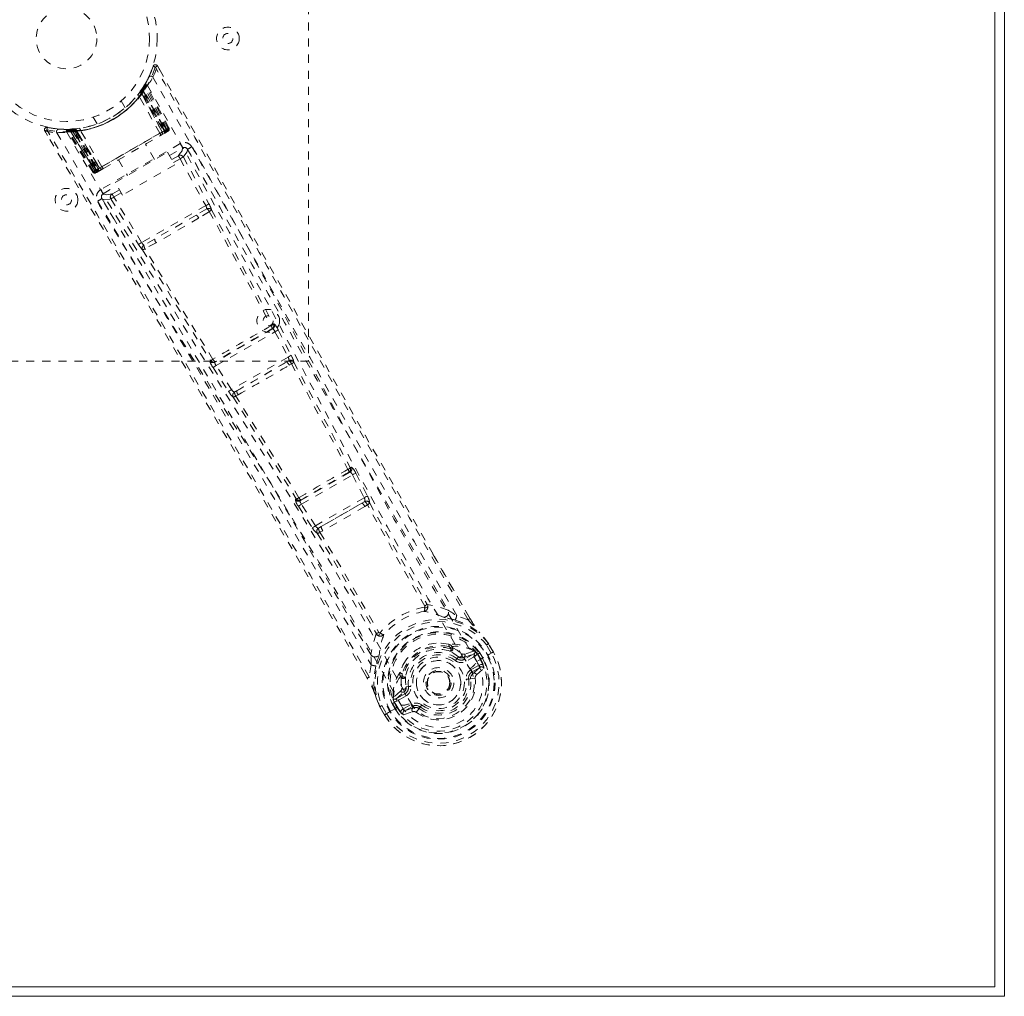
# Model space of a CAD drawing. Header units: inches. Extents: x 7.1 to 78.6, y 28.2 to 51.9.
# Tile 5 of 6: x 66.4 to 78.6, y 28.2 to 40.3. Entities that reach past the tile are written whole.
import ezdxf

# ---------------------------------------------------------------- set-up
doc = ezdxf.new("R2010")
doc.units = ezdxf.units.IN
doc.header["$MEASUREMENT"] = 0
doc.linetypes.add('SLD-Dashed', pattern=[0.075, 0.05, -0.025])
doc.linetypes.add('SLD-Solid', pattern=[0])

msp = doc.modelspace()

# ---------------------------------------------------------------- linework, layer by layer
at = {"color": 7, "linetype": 'SLD-Solid', "lineweight": 15}
for p, q in [((78.574, 51.949), (78.574, 28.199)), ((78.456, 51.831), (78.456, 28.317)), ((78.456, 28.317), (78.456, 51.831)), ((78.456, 28.317), (7.192, 28.317)), ((7.192, 28.317), (78.456, 28.317)), ((78.574, 28.199), (7.074, 28.199))]:
    msp.add_line(p, q, dxfattribs=at)
at = {"color": 7, "linetype": 'SLD-Dashed', "lineweight": 0}
for p, q in [((69.949, 44.074), (69.949, 36.074)), ((68.023, 39.728), (68.004, 39.678)), ((68.077, 39.734), (68.05, 39.719)), ((68.106, 39.678), (68.075, 39.733)), ((68.109, 39.675), (68.077, 39.734)), ((68.109, 39.675), (68.077, 39.734)), ((67.876, 39.433), (67.871, 39.426)), ((67.871, 39.426), (67.895, 39.409)), ((67.916, 39.467), (67.875, 39.402)), ((67.88, 39.44), (67.875, 39.432)), ((67.875, 39.432), (67.899, 39.415)), ((67.917, 39.497), (67.876, 39.433)), ((67.876, 39.433), (67.876, 39.433)), ((67.879, 39.437), (67.884, 39.444)), ((67.879, 39.437), (67.903, 39.421)), ((67.884, 39.444), (67.889, 39.452)), ((67.884, 39.444), (67.907, 39.428)), ((67.907, 39.428), (67.903, 39.421)), ((68.186, 38.945), (67.907, 39.428)), ((68.192, 38.945), (67.914, 39.47)), ((68.192, 38.949), (67.916, 39.467)), ((67.935, 39.5), (67.927, 39.486)), ((68.208, 38.958), (67.927, 39.486)), ((67.935, 39.528), (67.928, 39.515)), ((68.219, 38.965), (67.935, 39.5)), ((68.107, 38.9), (67.85, 39.354)), ((67.86, 39.41), (67.864, 39.416)), ((67.864, 39.416), (67.887, 39.399)), ((67.874, 39.402), (67.875, 39.402)), ((68.133, 38.915), (67.874, 39.402)), ((67.875, 39.402), (68.134, 38.916)), ((67.887, 39.399), (67.883, 39.393)), ((67.883, 39.393), (68.153, 38.926)), ((68.158, 38.929), (67.887, 39.399)), ((67.895, 39.409), (67.899, 39.415)), ((68.168, 38.935), (67.895, 39.409)), ((67.899, 39.415), (68.174, 38.939)), ((67.903, 39.421), (68.179, 38.942)), ((67.675, 39.215), (67.627, 39.299)), ((67.281, 39.099), (67.329, 39.015)), ((66.705, 38.943), (66.712, 38.972)), ((66.765, 38.962), (66.711, 38.97)), ((66.944, 38.947), (66.928, 38.947)), ((66.951, 38.946), (66.935, 38.946)), ((67.018, 38.949), (66.964, 38.947)), ((66.989, 38.936), (67.305, 38.433)), ((67.067, 38.936), (66.99, 38.933)), ((66.997, 38.948), (67.027, 38.949)), ((67.04, 38.95), (67.023, 38.95)), ((67.027, 38.949), (67.035, 38.95)), ((67.029, 38.921), (67.027, 38.949)), ((67.037, 38.921), (67.035, 38.95)), ((67.041, 38.95), (67.04, 38.95)), ((67.044, 38.922), (67.042, 38.951)), ((67.052, 38.922), (67.049, 38.951)), ((67.061, 38.952), (67.068, 38.953)), ((67.064, 38.924), (67.061, 38.952)), ((67.067, 38.936), (67.068, 38.936)), ((67.359, 38.468), (67.067, 38.936)), ((67.071, 38.924), (67.068, 38.953)), ((67.068, 38.936), (67.36, 38.469)), ((68.179, 38.942), (67.314, 38.442)), ((67.325, 38.449), (68.168, 38.935)), ((68.134, 38.916), (68.192, 38.949)), ((68.174, 38.939), (68.168, 38.935)), ((68.179, 38.942), (68.186, 38.945)), ((68.208, 38.958), (68.219, 38.965)), ((66.68, 38.927), (66.714, 38.87)), ((66.969, 38.933), (66.953, 38.933)), ((67.274, 38.419), (66.953, 38.933)), ((67.285, 38.426), (66.969, 38.933)), ((67.301, 38.435), (66.99, 38.933)), ((67.029, 38.921), (67.308, 38.439)), ((67.037, 38.921), (67.029, 38.921)), ((67.314, 38.442), (67.037, 38.921)), ((67.319, 38.445), (67.044, 38.922)), ((67.044, 38.922), (67.052, 38.922)), ((67.052, 38.922), (67.325, 38.449)), ((67.064, 38.924), (67.335, 38.455)), ((67.071, 38.924), (67.064, 38.924)), ((67.341, 38.458), (67.071, 38.924)), ((67.386, 38.484), (67.122, 38.933)), ((68.153, 38.926), (67.341, 38.458)), ((68.134, 38.916), (68.133, 38.915)), ((68.134, 38.882), (68.181, 38.909)), ((68.167, 38.901), (68.134, 38.882)), ((68.153, 38.926), (68.158, 38.929)), ((68.167, 38.901), (68.172, 38.904)), ((68.182, 38.91), (68.188, 38.913)), ((68.193, 38.916), (68.2, 38.92)), ((68.357, 38.77), (67.374, 38.202)), ((68.041, 38.572), (67.93, 38.764)), ((68.225, 38.624), (68.388, 38.717)), ((68.449, 38.7), (68.444, 38.707)), ((68.591, 38.448), (68.45, 38.698)), ((67.552, 38.289), (68.201, 38.664)), ((67.592, 38.569), (67.704, 38.377)), ((68.201, 38.664), (68.291, 38.508)), ((68.335, 38.621), (68.253, 38.574)), ((68.357, 38.582), (68.276, 38.535)), ((68.357, 38.582), (68.674, 38.002)), ((68.397, 38.604), (68.714, 38.023)), ((67.301, 38.435), (67.359, 38.468)), ((67.325, 38.449), (67.319, 38.445)), ((67.335, 38.455), (67.341, 38.458)), ((67.342, 38.425), (67.389, 38.452)), ((67.389, 38.452), (67.356, 38.433)), ((67.36, 38.469), (67.359, 38.468)), ((68.291, 38.508), (67.642, 38.133)), ((67.274, 38.419), (67.285, 38.426)), ((67.308, 38.439), (67.314, 38.442)), ((67.323, 38.414), (67.329, 38.417)), ((67.334, 38.42), (67.34, 38.424)), ((67.35, 38.43), (67.356, 38.433)), ((67.404, 38.15), (67.575, 38.249)), ((67.642, 38.133), (67.552, 38.289)), ((67.385, 38.096), (67.388, 38.088)), ((67.39, 38.086), (67.536, 37.839)), ((67.498, 38.085), (67.842, 37.52)), ((67.604, 38.199), (67.514, 38.147)), ((67.626, 38.16), (67.536, 38.108)), ((67.88, 37.544), (67.536, 38.108)), ((68.674, 38.002), (67.88, 37.544)), ((68.688, 37.963), (68.557, 37.884)), ((68.557, 37.884), (68.041, 37.587)), ((68.72, 37.93), (68.587, 37.846)), ((68.041, 37.587), (67.908, 37.512)), ((68.059, 37.541), (67.92, 37.468)), ((69.522, 36.534), (69.513, 36.533)), ((69.505, 36.475), (68.788, 36.061)), ((68.804, 36.019), (69.533, 36.439)), ((69.496, 36.474), (69.505, 36.475)), ((69.533, 36.439), (69.695, 36.125)), ((69.573, 36.46), (69.734, 36.146)), ((69.949, 36.074), (63.949, 36.074)), ((68.733, 36.082), (68.727, 36.075)), ((68.788, 36.061), (68.793, 36.068)), ((68.996, 35.722), (68.804, 36.019)), ((69.695, 36.125), (68.996, 35.722)), ((69.058, 35.706), (69.677, 36.063)), ((69.677, 36.063), (69.704, 36.079)), ((69.71, 36.023), (69.738, 36.04)), ((68.767, 35.994), (68.958, 35.698)), ((69.058, 35.706), (69.031, 35.691)), ((69.048, 35.641), (69.076, 35.657)), ((70.464, 34.699), (69.846, 34.342)), ((69.861, 34.299), (70.494, 34.664)), ((70.449, 34.696), (70.464, 34.699)), ((70.466, 34.755), (70.481, 34.758)), ((70.494, 34.664), (70.639, 34.381)), ((70.534, 34.685), (70.678, 34.402)), ((69.797, 34.368), (69.786, 34.357)), ((69.846, 34.342), (69.856, 34.353)), ((70.034, 34.032), (69.861, 34.299)), ((70.639, 34.381), (70.034, 34.032)), ((70.106, 34.022), (70.611, 34.314)), ((70.645, 34.334), (70.611, 34.314)), ((69.823, 34.274), (69.996, 34.008)), ((70.645, 34.271), (70.679, 34.292)), ((70.106, 34.022), (70.072, 34.003)), ((70.091, 33.952), (70.126, 33.972)), ((71.49, 33.68), (71.952, 32.88)), ((71.953, 32.88), (71.494, 33.682)), ((71.389, 33.038), (71.389, 33.038)), ((71.927, 32.867), (71.786, 32.919)), ((70.822, 32.711), (70.822, 32.711)), ((71.687, 32.566), (71.705, 32.557)), ((71.718, 32.503), (71.709, 32.519)), ((71.726, 32.535), (71.736, 32.52)), ((71.994, 32.48), (71.885, 32.441)), ((71.994, 32.48), (72.009, 32.476)), ((72.009, 32.476), (72.009, 32.476)), ((72.009, 32.476), (72.009, 32.476)), ((72.015, 32.473), (72.009, 32.476)), ((72.214, 32.455), (72.157, 32.553)), ((72.182, 32.568), (72.18, 32.572)), ((72.24, 32.466), (72.181, 32.568)), ((72.241, 32.467), (72.182, 32.568)), ((72.237, 32.465), (72.241, 32.467)), ((71.788, 32.385), (71.806, 32.409)), ((71.874, 32.401), (71.999, 32.444)), ((71.874, 32.401), (71.886, 32.379)), ((71.999, 32.444), (71.886, 32.379)), ((72.014, 32.418), (71.901, 32.353)), ((72.033, 32.454), (72.039, 32.445)), ((72.047, 32.44), (72.033, 32.454)), ((72.034, 32.349), (72.171, 32.428)), ((72.039, 32.445), (72.078, 32.377)), ((72.073, 32.456), (72.048, 32.44)), ((72.083, 32.379), (72.048, 32.44)), ((72.073, 32.456), (72.108, 32.394)), ((72.073, 32.456), (72.073, 32.456)), ((72.078, 32.377), (72.083, 32.379)), ((72.171, 32.428), (72.191, 32.439)), ((72.191, 32.439), (72.237, 32.465)), ((70.727, 32.307), (70.701, 32.159)), ((71.95, 32.259), (71.951, 32.257)), ((71.962, 32.247), (72.063, 32.306)), ((71.977, 32.222), (72.078, 32.28)), ((72.078, 32.28), (71.988, 32.204)), ((72.031, 32.184), (72.123, 32.264)), ((70.65, 32.19), (70.677, 32.144)), ((70.677, 32.143), (70.65, 32.189)), ((71.081, 32.196), (71.082, 32.216)), ((71.089, 32.167), (71.098, 32.151)), ((71.112, 32.174), (71.121, 32.158)), ((71.958, 32.136), (71.934, 32.133)), ((71.958, 32.136), (72.016, 32.144)), ((71.988, 32.204), (71.977, 32.222)), ((71.091, 31.983), (71.003, 31.907)), ((71.158, 32.035), (71.188, 32.039)), ((71.425, 32.008), (71.418, 32.022)), ((71.429, 32.001), (71.425, 32.008)), ((70.999, 31.892), (70.998, 31.886)), ((70.999, 31.892), (71.003, 31.907)), ((71.003, 31.907), (71.003, 31.907)), ((71.003, 31.907), (71.003, 31.907)), ((71.006, 31.86), (71.011, 31.851)), ((71.011, 31.841), (71.006, 31.86)), ((71.031, 31.885), (71.131, 31.972)), ((71.144, 31.95), (71.031, 31.885)), ((71.159, 31.924), (71.046, 31.859)), ((71.131, 31.972), (71.144, 31.95)), ((70.83, 31.792), (70.832, 31.789)), ((70.89, 31.688), (70.832, 31.789)), ((70.833, 31.789), (70.892, 31.688)), ((70.858, 31.803), (70.915, 31.705)), ((70.959, 31.729), (71.096, 31.808)), ((71.011, 31.841), (70.984, 31.827)), ((70.984, 31.827), (70.984, 31.827)), ((71.02, 31.766), (70.984, 31.827)), ((71.011, 31.851), (71.05, 31.783)), ((71.011, 31.841), (71.045, 31.781)), ((71.02, 31.766), (71.02, 31.766)), ((71.05, 31.783), (71.045, 31.781)), ((71.119, 31.76), (71.22, 31.819)), ((71.134, 31.735), (71.235, 31.793)), ((71.245, 31.775), (71.134, 31.735)), ((71.217, 31.834), (71.216, 31.836)), ((71.245, 31.775), (71.235, 31.793)), ((71.319, 31.767), (71.312, 31.772)), ((71.333, 31.787), (71.319, 31.767)), ((70.89, 31.688), (70.894, 31.69)), ((70.894, 31.69), (70.94, 31.717)), ((70.94, 31.717), (70.959, 31.729)), ((71.126, 31.688), (71.24, 31.727))]:
    msp.add_line(p, q, dxfattribs=at)
at = {"color": 7, "linetype": 'SLD-Dashed', "lineweight": 0, "flags": 128}
for points in [[(68.022, 39.728), (68.008, 39.687), (68.004, 39.678)], [(68.074, 39.732), (68.069, 39.738), (68.062, 39.743), (68.054, 39.746), (68.046, 39.747), (68.039, 39.746), (68.032, 39.743), (68.027, 39.737), (68.023, 39.731)], [(71.927, 32.867), (71.196, 34.137), (70.467, 35.416), (69.756, 36.677), (69.648, 36.869), (69.535, 37.07), (69.436, 37.247), (69.339, 37.42), (69.233, 37.608), (69.16, 37.739), (69.083, 37.876), (69.007, 38.012), (68.949, 38.115), (68.881, 38.237), (68.802, 38.379), (68.639, 38.668), (68.539, 38.847), (68.415, 39.069), (68.287, 39.297), (68.166, 39.514), (68.05, 39.719)], [(71.494, 33.682), (70.649, 35.156), (69.36, 37.443), (68.109, 39.675)], [(67.966, 39.59), (67.94, 39.538), (67.914, 39.493)], [(68.02, 39.593), (68.537, 38.683), (69.043, 37.768), (69.539, 36.851), (70.027, 35.935), (70.515, 35.022), (71.008, 34.118), (71.513, 33.226), (72.034, 32.349)], [(67.954, 39.491), (68.469, 38.582), (68.971, 37.668), (69.464, 36.752), (69.949, 35.836), (70.433, 34.925), (70.924, 34.023), (71.428, 33.133), (71.949, 32.26)], [(67.883, 39.393), (67.874, 39.4), (67.867, 39.405), (67.862, 39.409), (67.86, 39.41)], [(66.711, 38.969), (66.703, 38.969), (66.695, 38.967), (66.688, 38.963), (66.682, 38.958), (66.677, 38.951), (66.675, 38.944), (66.676, 38.937), (66.679, 38.93)], [(66.679, 38.927), (66.68, 38.927), (66.682, 38.928), (66.687, 38.932), (66.695, 38.937), (66.7, 38.939), (66.705, 38.943)], [(70.701, 32.159), (69.968, 33.426), (69.223, 34.698), (68.487, 35.944), (68.361, 36.157), (68.229, 36.379), (68.12, 36.564), (68.003, 36.761), (67.875, 36.976), (67.736, 37.209), (67.625, 37.396), (67.49, 37.622), (67.325, 37.9), (67.217, 38.081), (67.085, 38.303), (66.951, 38.529), (66.825, 38.742), (66.705, 38.943)], [(66.963, 38.947), (66.917, 38.947), (66.859, 38.951)], [(66.939, 38.945), (66.95, 38.938), (66.961, 38.929)], [(66.985, 38.939), (66.989, 38.934), (66.99, 38.932)], [(68.192, 38.949), (68.192, 38.949), (68.19, 38.948), (68.187, 38.946), (68.183, 38.944), (68.178, 38.941), (68.172, 38.937), (68.165, 38.933), (68.158, 38.929)], [(68.174, 38.939), (68.187, 38.946), (68.197, 38.952), (68.205, 38.956), (68.208, 38.958)], [(68.219, 38.965), (68.217, 38.963), (68.21, 38.959), (68.199, 38.953), (68.186, 38.945)], [(70.65, 32.189), (69.358, 34.411), (68.021, 36.67), (66.679, 38.927)], [(66.829, 38.906), (67.359, 38.003), (67.898, 37.107), (68.445, 36.22), (68.994, 35.338), (69.541, 34.46), (70.078, 33.581), (70.597, 32.697), (71.097, 31.808)], [(66.951, 38.912), (67.481, 38.011), (68.021, 37.119), (68.569, 36.234), (69.119, 35.356), (69.666, 34.481), (70.202, 33.605), (70.72, 32.724), (71.216, 31.836)], [(67.386, 38.484), (67.565, 38.587), (67.747, 38.692), (67.928, 38.797), (68.107, 38.9)], [(67.407, 38.463), (67.583, 38.564), (67.761, 38.667), (67.939, 38.77), (68.115, 38.871)], [(68.107, 38.9), (68.117, 38.906), (68.125, 38.91), (68.13, 38.913), (68.133, 38.915)], [(68.115, 38.871), (68.118, 38.873), (68.12, 38.874), (68.121, 38.875), (68.122, 38.875)], [(68.188, 38.913), (68.191, 38.915), (68.194, 38.917), (68.196, 38.918), (68.196, 38.918)], [(68.388, 38.717), (68.381, 38.681), (68.335, 38.621)], [(68.388, 38.717), (68.385, 38.722), (68.378, 38.733), (68.369, 38.75), (68.357, 38.77)], [(68.396, 38.604), (68.442, 38.663), (68.449, 38.7)], [(71.786, 32.919), (71.526, 33.369), (71.261, 33.832), (70.991, 34.306), (70.736, 34.753), (70.475, 35.214), (70.204, 35.695), (69.964, 36.121), (69.838, 36.345), (69.704, 36.583), (69.563, 36.835), (69.414, 37.1), (69.28, 37.34), (69.162, 37.55), (69.069, 37.717), (68.964, 37.905), (68.846, 38.115), (68.736, 38.312), (68.642, 38.48), (68.564, 38.619), (68.501, 38.73)], [(68.335, 38.621), (68.335, 38.62), (68.337, 38.618), (68.339, 38.614), (68.342, 38.609), (68.345, 38.603), (68.349, 38.597), (68.353, 38.59), (68.357, 38.582)], [(68.397, 38.604), (68.392, 38.602), (68.384, 38.597), (68.371, 38.59), (68.357, 38.582)], [(67.335, 38.455), (67.328, 38.451), (67.322, 38.447), (67.316, 38.443), (67.31, 38.44), (67.306, 38.438), (67.303, 38.436), (67.302, 38.435), (67.301, 38.435)], [(67.36, 38.469), (67.363, 38.47), (67.369, 38.474), (67.377, 38.478), (67.386, 38.484)], [(67.4, 38.459), (67.401, 38.459), (67.403, 38.46), (67.405, 38.461), (67.407, 38.463)], [(67.308, 38.439), (67.295, 38.431), (67.284, 38.425), (67.276, 38.42), (67.274, 38.419)], [(67.285, 38.426), (67.288, 38.427), (67.296, 38.432), (67.307, 38.438), (67.319, 38.445)], [(67.301, 38.435), (67.305, 38.43), (67.307, 38.428)], [(67.326, 38.416), (67.327, 38.416), (67.329, 38.417), (67.331, 38.419), (67.334, 38.42)], [(67.341, 38.425), (67.342, 38.425), (67.343, 38.426)], [(67.374, 38.202), (67.385, 38.182), (67.395, 38.166), (67.402, 38.154), (67.404, 38.15)], [(67.388, 38.088), (67.424, 38.075), (67.498, 38.085)], [(67.514, 38.147), (67.44, 38.137), (67.404, 38.15)], [(67.536, 38.108), (67.523, 38.1), (67.511, 38.093), (67.502, 38.088), (67.498, 38.085)], [(67.514, 38.147), (67.514, 38.146), (67.516, 38.144), (67.518, 38.14), (67.521, 38.135), (67.524, 38.129), (67.528, 38.123), (67.532, 38.116), (67.536, 38.108)], [(67.336, 38.057), (67.406, 37.941), (67.494, 37.793), (67.601, 37.613), (67.726, 37.402), (67.853, 37.188), (67.965, 37), (68.044, 36.868), (68.115, 36.75), (68.177, 36.645), (68.256, 36.512), (68.339, 36.372), (68.419, 36.237), (68.834, 35.538), (69.251, 34.834), (69.744, 33.995), (70.244, 33.141), (70.727, 32.307)], [(68.714, 38.023), (68.71, 38.021), (68.701, 38.016), (68.688, 38.009), (68.674, 38.002)], [(68.557, 37.884), (68.299, 37.735), (68.041, 37.587)], [(68.587, 37.846), (68.323, 37.693), (68.059, 37.541)], [(68.719, 37.929), (69.105, 37.221), (69.486, 36.513)], [(68.747, 37.948), (69.133, 37.241), (69.513, 36.533)], [(67.88, 37.544), (67.867, 37.536), (67.855, 37.528), (67.846, 37.523), (67.842, 37.52)], [(67.891, 37.453), (68.31, 36.766), (68.733, 36.082)], [(68.764, 36.096), (68.341, 36.78), (67.921, 37.468)], [(69.573, 36.46), (69.569, 36.458), (69.559, 36.453), (69.547, 36.446), (69.533, 36.439)], [(69.734, 36.146), (69.73, 36.144), (69.721, 36.139), (69.708, 36.132), (69.695, 36.125)], [(69.734, 36.146), (69.748, 36.117), (69.749, 36.115)], [(68.804, 36.019), (68.792, 36.01), (68.78, 36.003), (68.771, 35.997), (68.767, 35.994)], [(69.738, 36.04), (70.088, 35.384), (70.438, 34.732)], [(69.766, 36.061), (70.116, 35.406), (70.466, 34.755)], [(68.996, 35.722), (68.983, 35.713), (68.971, 35.706), (68.962, 35.7), (68.958, 35.698)], [(68.958, 35.698), (68.976, 35.671), (68.978, 35.669)], [(69.83, 34.381), (69.441, 35.011), (69.048, 35.641)], [(69.016, 35.628), (69.408, 34.997), (69.797, 34.368)], [(70.464, 34.699), (70.47, 34.698), (70.478, 34.691), (70.482, 34.686), (70.487, 34.679), (70.491, 34.672), (70.494, 34.664)], [(70.534, 34.685), (70.529, 34.682), (70.52, 34.678), (70.508, 34.671), (70.494, 34.664)], [(69.861, 34.299), (69.848, 34.291), (69.836, 34.283), (69.828, 34.277), (69.823, 34.274)], [(69.861, 34.299), (69.856, 34.306), (69.852, 34.313), (69.848, 34.32), (69.846, 34.326), (69.844, 34.336), (69.846, 34.342)], [(70.611, 34.314), (70.359, 34.167), (70.106, 34.022)], [(70.678, 34.402), (70.674, 34.399), (70.665, 34.395), (70.652, 34.388), (70.639, 34.381)], [(70.645, 34.334), (70.646, 34.334), (70.647, 34.336), (70.648, 34.341), (70.648, 34.352), (70.645, 34.366), (70.639, 34.381)], [(70.707, 34.315), (71.058, 33.686), (71.416, 33.063)], [(70.645, 34.271), (70.386, 34.12), (70.126, 33.972)], [(71.389, 33.038), (71.03, 33.662), (70.679, 34.292)], [(70.034, 34.032), (70.021, 34.024), (70.009, 34.016), (70.001, 34.011), (69.996, 34.008)], [(70.057, 33.94), (70.427, 33.321), (70.787, 32.7)], [(70.091, 33.952), (70.461, 33.333), (70.822, 32.711)], [(71.386, 33.024), (71.395, 33.019), (71.404, 33.017), (71.412, 33.018), (71.419, 33.022), (71.424, 33.029), (71.426, 33.037), (71.426, 33.047), (71.422, 33.057)], [(71.678, 32.987), (71.553, 33.031), (71.422, 33.057)], [(71.643, 32.892), (71.63, 32.895), (71.622, 32.898)], [(71.769, 32.864), (71.918, 32.807), (72.064, 32.713)], [(71.953, 32.88), (71.954, 32.88), (71.953, 32.88), (71.95, 32.879), (71.947, 32.878), (71.942, 32.875), (71.937, 32.873), (71.932, 32.87), (71.927, 32.867)], [(72.071, 32.704), (72.068, 32.709), (72.064, 32.713)], [(72.18, 32.572), (72.125, 32.644), (72.064, 32.713)], [(70.789, 32.691), (70.746, 32.565), (70.722, 32.435)], [(70.789, 32.691), (70.796, 32.683), (70.804, 32.678), (70.813, 32.676), (70.821, 32.677), (70.828, 32.68), (70.833, 32.687), (70.836, 32.696), (70.836, 32.706)], [(72.182, 32.568), (72.123, 32.646), (72.071, 32.704)], [(71.687, 32.566), (71.593, 32.579), (71.529, 32.575)], [(71.806, 32.409), (71.75, 32.45), (71.7, 32.478)], [(71.736, 32.52), (71.79, 32.49), (71.85, 32.447)], [(72.18, 32.572), (72.18, 32.571), (72.178, 32.57), (72.176, 32.568), (72.173, 32.566), (72.169, 32.563), (72.165, 32.56), (72.161, 32.557), (72.157, 32.553)], [(72.157, 32.553), (72.162, 32.557), (72.168, 32.56), (72.172, 32.562), (72.177, 32.565), (72.18, 32.567), (72.182, 32.568), (72.183, 32.568), (72.182, 32.568)], [(72.241, 32.467), (72.241, 32.468), (72.24, 32.467), (72.237, 32.466), (72.234, 32.465), (72.23, 32.463), (72.225, 32.46), (72.22, 32.457), (72.214, 32.455)], [(70.827, 32.439), (70.825, 32.431), (70.821, 32.418)], [(71.152, 32.358), (71.118, 32.304), (71.082, 32.216)], [(71.77, 32.361), (71.773, 32.366), (71.777, 32.37), (71.78, 32.375), (71.783, 32.378), (71.785, 32.381), (71.787, 32.383), (71.788, 32.385), (71.788, 32.385)], [(71.85, 32.447), (71.87, 32.439), (71.885, 32.441)], [(71.901, 32.353), (71.899, 32.358), (71.896, 32.363), (71.893, 32.367), (71.891, 32.371), (71.889, 32.374), (71.888, 32.377), (71.887, 32.379), (71.886, 32.379)], [(72.014, 32.418), (72.011, 32.423), (72.008, 32.428), (72.006, 32.432), (72.004, 32.436), (72.002, 32.44), (72, 32.442), (71.999, 32.444), (71.999, 32.444)], [(72.039, 32.445), (72.028, 32.43), (72.014, 32.418)], [(72.047, 32.44), (72.048, 32.44), (72.048, 32.44)], [(70.783, 32.294), (70.758, 32.136), (70.766, 31.964)], [(71.951, 32.257), (71.984, 32.188), (72.001, 32.112), (72.001, 32.033), (71.985, 31.954), (71.953, 31.879), (71.907, 31.811), (71.849, 31.752), (71.781, 31.705), (71.705, 31.67), (71.625, 31.649), (71.543, 31.643), (71.462, 31.653), (71.386, 31.678), (71.318, 31.718), (71.261, 31.771), (71.217, 31.834)], [(71.441, 32.187), (71.472, 32.215), (71.487, 32.224)], [(71.962, 32.247), (71.965, 32.243), (71.968, 32.238), (71.971, 32.233), (71.973, 32.229), (71.975, 32.226), (71.976, 32.224), (71.977, 32.222), (71.977, 32.222)], [(72.063, 32.306), (72.086, 32.313), (72.109, 32.312)], [(72.078, 32.28), (72.078, 32.28), (72.077, 32.282), (72.076, 32.284), (72.074, 32.288), (72.072, 32.292), (72.069, 32.296), (72.066, 32.301), (72.063, 32.306)], [(70.701, 32.159), (70.696, 32.156), (70.691, 32.153), (70.686, 32.15), (70.682, 32.147), (70.679, 32.145), (70.677, 32.144), (70.676, 32.143), (70.677, 32.143)], [(71.098, 32.151), (71.096, 32.089), (71.104, 32.016)], [(71.152, 32.161), (71.151, 32.104), (71.158, 32.035)], [(71.904, 32.129), (71.91, 32.13), (71.915, 32.131), (71.92, 32.132), (71.925, 32.132), (71.928, 32.133), (71.931, 32.133), (71.933, 32.133), (71.934, 32.133)], [(71.958, 32.155), (71.957, 32.145), (71.958, 32.136)], [(71.988, 32.204), (71.963, 32.173), (71.958, 32.155)], [(71.104, 32.016), (71.101, 31.994), (71.091, 31.983)], [(71.217, 32.042), (71.212, 32.042), (71.206, 32.041), (71.201, 32.04), (71.197, 32.04), (71.193, 32.039), (71.19, 32.039), (71.188, 32.039), (71.188, 32.039)], [(70.766, 31.964), (70.768, 31.958), (70.77, 31.953)], [(70.766, 31.964), (70.792, 31.886), (70.83, 31.792)], [(70.832, 31.789), (70.795, 31.879), (70.77, 31.953)], [(71.046, 31.859), (71.029, 31.853), (71.011, 31.851)], [(71.031, 31.885), (71.032, 31.885), (71.032, 31.883), (71.034, 31.881), (71.036, 31.877), (71.038, 31.874), (71.041, 31.869), (71.043, 31.864), (71.046, 31.859)], [(71.159, 31.924), (71.156, 31.929), (71.153, 31.934), (71.151, 31.939), (71.148, 31.942), (71.147, 31.946), (71.145, 31.948), (71.144, 31.95), (71.144, 31.95)], [(70.83, 31.792), (70.831, 31.793), (70.833, 31.793), (70.836, 31.794), (70.839, 31.796), (70.843, 31.797), (70.848, 31.799), (70.853, 31.801), (70.858, 31.803)], [(70.832, 31.789), (70.832, 31.788), (70.833, 31.789), (70.835, 31.79), (70.838, 31.792), (70.842, 31.794), (70.847, 31.797), (70.852, 31.8), (70.858, 31.803)], [(71.011, 31.841), (71.011, 31.841), (71.011, 31.841)], [(71.045, 31.781), (71.042, 31.779), (71.037, 31.775), (71.029, 31.771), (71.02, 31.766)], [(71.091, 31.724), (71.101, 31.745), (71.119, 31.76)], [(71.119, 31.76), (71.122, 31.756), (71.125, 31.751), (71.127, 31.746), (71.129, 31.742), (71.131, 31.739), (71.133, 31.737), (71.134, 31.735), (71.134, 31.735)], [(71.22, 31.819), (71.223, 31.814), (71.225, 31.809), (71.228, 31.805), (71.23, 31.801), (71.232, 31.797), (71.234, 31.795), (71.234, 31.793), (71.235, 31.793)], [(71.351, 31.81), (71.348, 31.806), (71.345, 31.801), (71.341, 31.797), (71.339, 31.794), (71.336, 31.791), (71.335, 31.789), (71.334, 31.787), (71.333, 31.787)], [(70.915, 31.705), (70.909, 31.701), (70.904, 31.698), (70.9, 31.695), (70.896, 31.692), (70.893, 31.69), (70.891, 31.689), (70.89, 31.688), (70.89, 31.688)]]:
    msp.add_lwpolyline(points, dxfattribs=at)
at = {"color": 7, "linetype": 'SLD-Dashed', "lineweight": 0}
for centre, radius in [((66.949, 40.074), 1.125), ((66.949, 40.074), 1.03), ((66.949, 40.074), 0.376), ((68.949, 40.074), 0.141), ((68.949, 40.074), 0.0625), ((66.949, 38.074), 0.141), ((66.949, 38.074), 0.0625), ((69.449, 36.574), 0.141), ((69.449, 36.574), 0.0625), ((71.561, 32.086), 0.7), ((71.561, 32.086), 0.69), ((71.561, 32.086), 0.623), ((71.561, 32.086), 0.32), ((71.561, 32.086), 0.275), ((71.561, 32.086), 0.188), ((71.561, 32.086), 0.156), ((71.561, 32.086), 0.142), ((71.561, 32.086), 0.139), ((71.561, 32.086), 0.138)]:
    msp.add_circle(centre, radius, dxfattribs=at)
for centre, radius, start, end in [((66.948, 40.074), 1.158, 257.8706, 342.1288), ((66.956, 40.071), 1.12, 334.6279, 342.0878), ((66.927, 40.111), 1.209, 334.6707, 341.8385), ((68.05, 39.719), 0.03, 29.2803, 162.1362), ((68.011, 39.646), 0.0826, 61.7882, 82.6665), ((66.949, 40.074), 1.127, 329.5105, 334.6483), ((66.841, 40.287), 1.368, 324.4282, 329.5509), ((67.995, 39.578), 0.03, 30.1684, 154.069), ((66.933, 40.102), 1.19, 270.8885, 329.1114), ((66.949, 40.074), 1.127, 270.489, 329.5111), ((66.949, 40.074), 1.127, 324.2622, 329.1964), ((67.9, 39.416), 0.0297, 145.4309, 208.5298), ((67.901, 39.417), 0.0297, 145.4775, 208.5224), ((67.996, 39.361), 0.138, 119.4145, 143.4621), ((67.153, 39.751), 0.814, 334.3454, 339.5883), ((67.165, 39.75), 0.806, 335.4812, 340.8775), ((67.148, 39.76), 0.828, 336.387, 341.7158), ((66.982, 40.055), 1.089, 328.6241, 330.2701), ((67.943, 39.481), 0.0299, 149.2254, 208.1969), ((67.94, 39.482), 0.0273, 147.6575, 212.2965), ((67.925, 39.459), 0.0429, 46.9702, 95.8371), ((67.954, 39.5), 0.0299, 150.2757, 208.0896), ((67.961, 39.514), 0.03, 151.0426, 208.0174), ((66.949, 40.073), 1.155, 274.3785, 325.6215), ((66.949, 40.073), 1.155, 275.0796, 324.9203), ((66.949, 40.073), 1.155, 276.0604, 323.9397), ((66.967, 40.042), 1.12, 277.9469, 322.0531), ((67.867, 39.384), 0.0346, 194.8581, 241.0146), ((67.211, 39.708), 0.731, 331.0042, 335.2114), ((66.705, 38.943), 0.03, 77.8643, 210.7195), ((66.948, 40.07), 1.123, 257.9072, 265.3632), ((66.855, 38.92), 0.03, 85.9357, 209.8271), ((66.949, 40.074), 1.127, 265.3515, 270.4892), ((66.928, 38.917), 0.03, 31.9833, 88.9558), ((66.949, 40.068), 1.122, 268.9566, 269.8438), ((66.929, 38.875), 0.0714, 61.6395, 88.9261), ((66.949, 40.074), 1.128, 269.7394, 274.7257), ((66.943, 38.917), 0.0299, 31.9073, 89.725), ((66.947, 40.098), 1.154, 269.9614, 274.0331), ((66.993, 38.922), 0.0429, 144.1625, 193.029), ((66.949, 40.074), 1.127, 270.8041, 275.7361), ((66.965, 38.917), 0.0299, 31.8086, 90.7689), ((66.965, 38.917), 0.03, 46.8895, 91.2719), ((67.042, 38.921), 0.0297, 31.4838, 94.5168), ((67.043, 38.921), 0.0297, 31.4825, 94.5675), ((67.135, 39.663), 0.73, 264.7849, 268.9977), ((67.087, 38.934), 0.0346, 358.9913, 45.1341), ((67.801, 38.715), 0.428, 27.0703, 30.9456), ((68.159, 38.937), 0.0356, 292.0672, 20.2928), ((67.666, 38.638), 0.59, 27.9765, 30.5985), ((67.823, 38.728), 0.415, 26.9771, 30.9742), ((68.166, 38.935), 0.03, 300.064, 28.0696), ((68.181, 38.944), 0.03, 300.0358, 28.0247), ((68.145, 38.972), 0.0742, 316.7409, 354.0516), ((68.193, 38.951), 0.03, 300.0104, 27.9981), ((66.928, 40.114), 1.213, 258.1741, 265.3216), ((66.818, 40.275), 1.369, 270.4505, 275.5695), ((67.12, 39.739), 0.824, 258.2681, 263.6289), ((67.122, 39.731), 0.813, 259.1437, 264.4973), ((67.125, 39.727), 0.806, 260.3845, 265.6828), ((68.079, 38.876), 0.0369, 351.8626, 39.6633), ((68.107, 38.901), 0.0299, 300.1836, 28.2038), ((68.108, 38.901), 0.0299, 300.1887, 28.1987), ((67.77, 38.697), 0.446, 27.1864, 30.904), ((67.779, 38.702), 0.442, 27.1685, 30.9218), ((68.101, 39.054), 0.163, 301.6992, 310.6333), ((68.41, 38.679), 0.105, 29.2632, 119.9948), ((68.41, 38.682), 0.0423, 36.5717, 121.9601), ((69.267, 37.332), 1.594, 118.7129, 120.8697), ((504.923, 281.599), 499.509, 209.09605, 209.84883), ((68.357, 38.582), 0.0451, 29.0373, 119.5687), ((67.696, 38.655), 0.425, 209.0382, 212.9448), ((67.724, 38.67), 0.444, 209.0864, 212.8219), ((67.731, 38.675), 0.447, 209.0917, 212.8048), ((67.385, 38.484), 0.0299, 211.7979, 299.8125), ((67.386, 38.485), 0.0299, 211.7979, 299.8124), ((67.42, 38.496), 0.0354, 199.2807, 249.1996), ((67.305, 38.487), 0.0742, 245.9468, 283.2621), ((67.299, 38.435), 0.03, 211.9944, 299.996), ((67.311, 38.442), 0.03, 211.9674, 299.9717), ((67.327, 38.451), 0.03, 211.9323, 299.9375), ((67.255, 38.568), 0.166, 289.5961, 298.3468), ((67.671, 38.64), 0.408, 208.9922, 213.0552), ((67.83, 38.733), 0.587, 209.3946, 212.0327), ((67.426, 38.111), 0.105, 120.0055, 210.738), ((68.165, 36.694), 1.596, 119.1319, 121.2864), ((67.424, 38.112), 0.0423, 118.038, 203.4287), ((-361.25, -218.486), 499.56, 30.15121, 30.90392), ((67.537, 38.108), 0.0451, 120.4327, 210.8987), ((68.584, 37.949), 0.105, 7.5348, 30.3628), ((68.71, 37.922), 0.0456, 34.1732, 118.2462), ((68.626, 37.871), 0.111, 31.7796, 55.662), ((68.366, 37.823), 0.402, 18.1525, 29.9197), ((68.505, 37.812), 0.0889, 22.3653, 54.3911), ((68.657, 38.054), 0.139, 296.8534, 310.6222), ((68.189, 37.721), 0.401, 210.0736, 221.8398), ((67.972, 37.596), 0.105, 209.63, 232.4722), ((67.932, 37.473), 0.0456, 121.7568, 205.8229), ((68.017, 37.52), 0.109, 184.2132, 208.3426), ((68.13, 37.595), 0.0889, 185.6095, 217.6311), ((67.844, 37.586), 0.141, 289.466, 303.0575), ((87.45, 4.565), 36.652, 119.349, 120.651), ((69.447, 36.595), 0.0908, 295.1428, 317.033), ((69.442, 36.48), 0.0546, 353.5329, 36.9744), ((69.473, 36.513), 0.0451, 300.6204, 27.0151), ((69.482, 36.514), 0.0451, 300.5988, 27.0756), ((69.379, 36.383), 0.209, 21.583, 46.4957), ((85.554, 7.848), 32.822, 119.291, 120.709), ((69.478, 36.425), 0.0563, 14.263, 61.7596), ((68.93, 36.124), 0.209, 193.5047, 218.4152), ((68.765, 36.1), 0.0451, 212.9197, 299.4058), ((68.712, 36.171), 0.091, 283, 304.839), ((68.771, 36.107), 0.0451, 212.989, 299.3784), ((68.815, 36.118), 0.055, 203.1588, 246.3317), ((68.844, 36.059), 0.0564, 178.2468, 225.7307), ((52.686, 64.778), 33.365, 299.3871, 300.6127), ((52.997, 64.24), 32.795, 299.3608, 300.6393), ((69.634, 35.993), 0.0814, 21.2424, 58.6918), ((69.637, 36.09), 0.068, 351.1088, 31.6321), ((69.725, 36.043), 0.0424, 70.4485, 120.4152), ((69.658, 36.005), 0.0869, 23.4631, 58.3363), ((69.702, 36.116), 0.0843, 294.8686, 318.8004), ((69.726, 36.04), 0.0448, 27.9365, 72.9046), ((69.63, 36.048), 0.136, 5.3338, 29.2505), ((69.094, 35.738), 0.136, 210.7179, 234.709), ((69.055, 35.754), 0.068, 208.3657, 248.9032), ((69.055, 35.652), 0.0456, 121.2549, 211.8232), ((69, 35.71), 0.0837, 281.1189, 305.2145), ((69.118, 35.693), 0.0867, 181.6245, 216.5702), ((69.14, 35.708), 0.0814, 181.3111, 218.7547), ((88.814, 2.203), 37.361, 119.4615, 120.5383), ((86.453, 6.292), 32.602, 119.3982, 120.6017), ((70.407, 34.8), 0.0749, 295.0968, 322.947), ((70.392, 34.698), 0.0574, 357.4931, 35.937), ((70.426, 34.734), 0.0451, 300.8952, 26.6081), ((70.441, 34.738), 0.0451, 300.8623, 26.7717), ((70.38, 34.63), 0.163, 19.7759, 51.8768), ((69.948, 34.38), 0.163, 188.1254, 220.2222), ((69.824, 34.382), 0.0451, 213.2273, 299.14), ((69.787, 34.442), 0.0751, 277.0763, 304.8873), ((69.834, 34.393), 0.0451, 213.3937, 299.1031), ((69.883, 34.404), 0.0578, 204.2236, 242.345), ((70.552, 34.233), 0.101, 22.2352, 53.4747), ((70.667, 34.293), 0.0457, 28.274, 118.1444), ((70.584, 34.25), 0.104, 23.8612, 54.0331), ((70.526, 34.304), 0.181, 3.538, 32.7735), ((70.647, 34.358), 0.0735, 295.5171, 324.1414), ((70.157, 34.091), 0.181, 207.2161, 236.4686), ((70.084, 34.059), 0.0575, 207.8251, 257.5879), ((70.096, 33.964), 0.0457, 121.8541, 211.7292), ((70.05, 34.012), 0.073, 275.7497, 304.5938), ((70.175, 34.013), 0.104, 185.9717, 216.1393), ((70.206, 34.033), 0.101, 186.5252, 217.7696), ((71.567, 32.075), 0.966, 100.8189, 139.1819), ((71.53, 32.14), 0.844, 100.0606, 139.9394), ((71.368, 33.03), 0.0608, 283.7766, 25.9533), ((71.315, 33.002), 0.0738, 334.9804, 16.7589), ((71.245, 32.089), 0.893, 64.989, 81.1477), ((71.377, 33.033), 0.0128, 312.3451, 23.3587), ((71.357, 33.101), 0.0708, 297.279, 327.2887), ((71.428, 33.069), 0.0133, 206.7588, 243.9808), ((71.624, 32.959), 0.0608, 268.0027, 27.4258), ((74.599, 37.479), 5.359, 236.968, 238.3327), ((71.561, 32.086), 0.787, 38.0937, 201.9063), ((71.561, 32.086), 0.758, 38.0936, 201.9063), ((71.215, 30.721), 2.213, 75.5083, 78.867), ((71.338, 33.028), 0.461, 339.1759, 346.3333), ((74.665, 35.16), 3.571, 219.9447, 223.2511), ((72.996, 33.448), 1.187, 208.572, 218.7888), ((70.783, 32.77), 0.0708, 272.7159, 302.7157), ((70.832, 32.718), 0.0128, 216.6358, 287.6725), ((71.561, 32.086), 0.632, 35.8274, 204.1726), ((70.776, 32.692), 0.0134, 356.1062, 33.2704), ((70.839, 32.725), 0.0608, 214.0448, 316.2247), ((71.716, 32.361), 0.893, 158.8532, 175.0103), ((70.89, 32.757), 0.0738, 223.2388, 265.0207), ((71.561, 32.086), 0.602, 36.0327, 203.9673), ((71.561, 32.086), 0.78, 210, 29.3038), ((71.561, 32.086), 0.78, 210.7166, 29.2834), ((71.58, 32.052), 0.494, 77.4885, 162.5115), ((71.567, 32.076), 0.453, 70.451, 169.5491), ((71.551, 32.103), 0.473, 92.6141, 147.386), ((71.557, 32.092), 0.411, 69.7063, 170.2937), ((71.722, 32.068), 0.499, 54.8897, 93.9923), ((71.651, 32.549), 0.0396, 337.1283, 24.8196), ((71.681, 32.501), 0.033, 31.8782, 78.3804), ((71.708, 32.507), 0.0305, 254.5507, 24.2837), ((71.684, 32.509), 0.0347, 297.2681, 350.6075), ((71.686, 32.516), 0.0448, 25.0829, 63.9452), ((71.687, 32.559), 0.0459, 298.2884, 328.8147), ((71.696, 32.543), 0.0459, 298.3004, 328.8672), ((71.776, 32.098), 0.441, 60.2261, 96.4275), ((71.984, 32.471), 0.0306, 299.0728, 4.5782), ((71.962, 32.405), 0.0863, 34.5611, 52.6967), ((72.157, 32.553), 0.03, 30.0028, 35.051), ((70.773, 32.467), 0.0608, 212.5704, 332.0033), ((65.346, 32.15), 5.383, 1.6706, 3.0292), ((72.919, 31.702), 2.217, 161.1361, 164.489), ((71.561, 32.086), 0.75, 210.5685, 29.4316), ((71.561, 32.086), 0.629, 210.6528, 29.3472), ((71.561, 32.086), 0.599, 210.6527, 29.3473), ((71.568, 32.073), 0.541, 209.3501, 30.6498), ((71.561, 32.086), 0.376, 52.774, 187.226), ((71.561, 32.086), 0.346, 52.7741, 187.226), ((71.561, 32.086), 0.275, 359.9997, 180.0003), ((71.842, 32.456), 0.119, 232.7741, 299.9999), ((71.842, 32.456), 0.089, 232.774, 300), ((71.821, 32.436), 0.031, 241.5705, 19.9015), ((71.846, 32.459), 0.0649, 231.3181, 295.0787), ((71.859, 32.426), 0.0299, 301.0987, 28.7754), ((71.837, 32.451), 0.221, 300.3095, 332.5199), ((71.561, 32.086), 0.593, 22.3909, 29.3289), ((72.608, 31.475), 1.046, 118.534, 120.1573), ((70.856, 32.749), 0.461, 253.6629, 260.8243), ((72.022, 32.144), 0.119, 119.9996, 187.2273), ((72.094, 32.254), 0.0299, 17.8926, 121.9519), ((71.919, 32.234), 0.206, 8.3495, 22.3315), ((69.663, 31.524), 1.187, 21.2127, 31.427), ((67.349, 30.935), 3.569, 16.7479, 20.0567), ((71.489, 31.939), 0.492, 145.7084, 185.4797), ((71.444, 31.905), 0.441, 143.5946, 179.7424), ((71.125, 32.193), 0.0448, 176.215, 214.9396), ((71.115, 32.239), 0.0396, 215.1723, 262.8807), ((71.088, 32.213), 0.046, 271.19, 301.7075), ((71.122, 32.169), 0.0305, 215.7203, 345.4459), ((71.097, 32.197), 0.0459, 271.1361, 301.6917), ((71.141, 32.19), 0.033, 161.6115, 208.1307), ((71.133, 32.19), 0.0347, 249.3953, 302.734), ((71.561, 32.086), 0.459, 232.774, 7.226), ((71.561, 32.086), 0.4, 232.774, 7.226), ((71.561, 32.086), 0.376, 232.774, 7.226), ((71.561, 32.086), 0.346, 232.774, 7.226), ((72.022, 32.144), 0.089, 120, 187.226), ((72.002, 32.177), 0.0301, 12.3466, 118.5779), ((72.061, 32.15), 0.0454, 131.2489, 187.5764), ((71.117, 31.998), 0.0299, 211.1725, 298.9517), ((71.127, 32.036), 0.031, 220.177, 358.351), ((71.094, 32.025), 0.0649, 304.9213, 8.6833), ((71.099, 32.027), 0.089, 300, 7.226), ((71.099, 32.027), 0.119, 300.0001, 7.227), ((71.561, 32.086), 0.275, 179.9996, 0.0004), ((71.015, 31.912), 0.0306, 235.4297, 300.9238), ((71.112, 31.906), 0.116, 189.6346, 203.115), ((71.561, 32.086), 0.593, 210.6711, 217.6091), ((71.105, 32.04), 0.233, 268.0382, 298.5934), ((71.148, 31.708), 0.0299, 118.0476, 222.1093), ((71.279, 31.716), 0.119, 52.7749, 119.9991), ((71.261, 31.749), 0.0301, 121.4198, 227.6549), ((71.279, 31.716), 0.089, 52.774, 120), ((71.276, 31.71), 0.0715, 59.6328, 115.2059), ((70.123, 32.639), 1.48, 321.6242, 323.9222), ((71.254, 31.85), 0.206, 217.6656, 231.6533), ((71.255, 31.684), 0.0454, 52.4773, 108.6972)]:
    msp.add_arc(centre, radius, start, end, dxfattribs=at)

doc.saveas('drawing.dxf')
